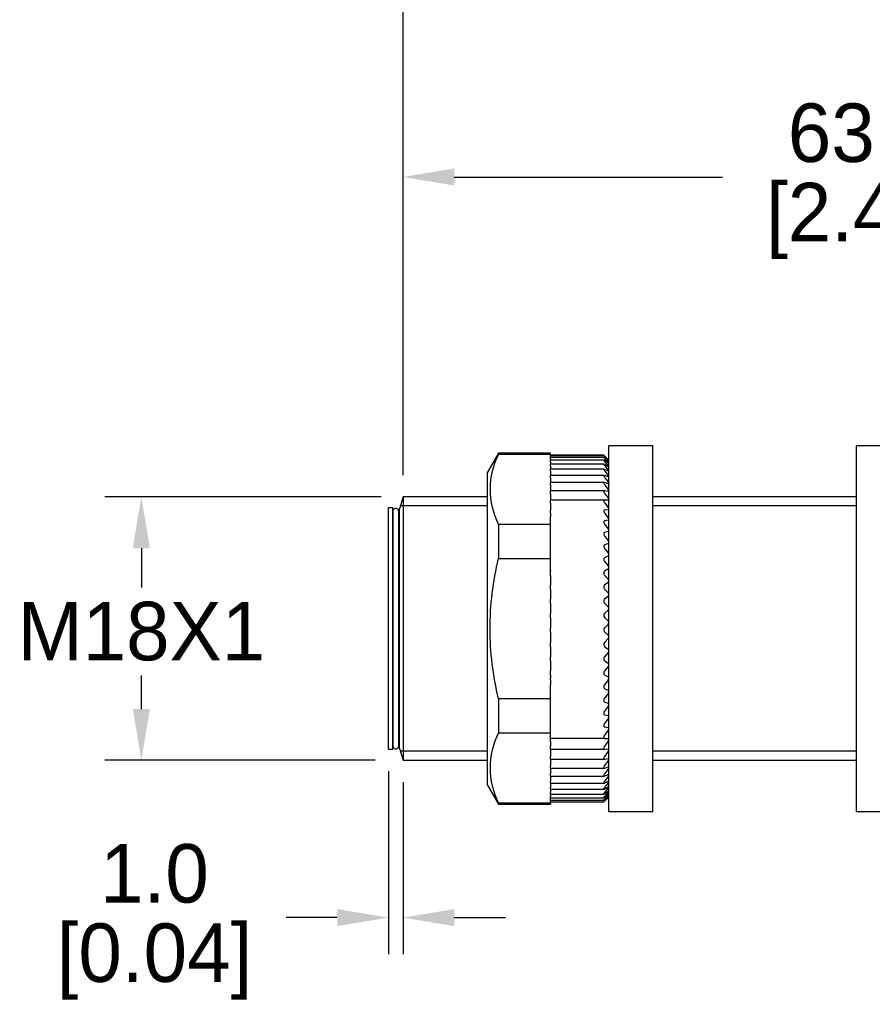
# Model space of a CAD drawing. Header units: inches. Extents: x 0 to 279, y 0 to 216.
# Tile 2 of 5: x 57 to 116, y 90 to 158. Entities that reach past the tile are written whole.
import ezdxf

# ---------------------------------------------------------------- set-up
doc = ezdxf.new("R2010")
doc.units = ezdxf.units.IN
doc.header["$LTSCALE"] = 10
doc.header["$MEASUREMENT"] = 0
for name, color, linetype in [('4272B_LEGO', 7, 'Continuous'), ('6601-RXS-UK', 7, 'Continuous'), ('6647_CORPOPLAST', 7, 'Continuous'), ('6712-CXP', 7, 'Continuous'), ('DIM', 140, 'Continuous'), ('OR13X1_DEFORM1', 7, 'Continuous')]:
    doc.layers.add(name, color=color, linetype=linetype)
doc.dimstyles.get("Standard").update_dxf_attribs({"dimtxt": 4, "dimasz": 3.5, "dimexe": 2.5, "dimexo": 1.5, "dimgap": 1, "dimtad": 0, "dimtih": 1, "dimtoh": 1, "dimdec": 1, "dimzin": 0, "dimdsep": 46, "dimtxsty": 'Standard', "dimcen": 0, "dimadec": 0, "dimazin": 0, "dimtfac": 1, "dimtdec": 1, "dimtofl": 0, "dimtmove": 0, "dimatfit": 3, "dimfxl": 0, "dimtolj": 1, "dimtzin": 0, "dimarcsym": 0})

# ---------------------------------------------------------------- blocks, each defined once
blk = doc.blocks.new('*D1')
at = {"layer": 'Defpoints', "color": 0}
for p in [(83.71, 125.134), (65.809, 107.134), (83.311, 107.134)]:
    blk.add_point(p, dxfattribs=at)
at = {"layer": 'DIM', "color": 0, "lineweight": -2}
for p, q in [((82.21, 125.134), (63.309, 125.134)), ((65.809, 121.634), (65.809, 118.937)), ((65.809, 110.634), (65.809, 112.937)), ((81.811, 107.134), (63.309, 107.134))]:
    blk.add_line(p, q, dxfattribs=at)
at = {"layer": 'DIM', "color": 0}
for points in [[(65.226, 121.634), (66.393, 121.634), (65.809, 125.134)], [(65.226, 110.634), (66.393, 110.634), (65.809, 107.134)]]:
    blk.add_solid(points, dxfattribs=at)
at = {"layer": 'DIM', "color": 0, "insert": (65.809, 115.937), "char_height": 4, "attachment_point": 5}
blk.add_mtext('\\A1;M18X1', dxfattribs=at)
blk = doc.blocks.new('*D2')
at = {"layer": 'Defpoints', "color": 0}
for p in [(165.848, 166.564), (83.71, 125.134), (165.848, 124.134)]:
    blk.add_point(p, dxfattribs=at)
at = {"layer": 'DIM', "color": 0, "lineweight": -2}
for p, q in [((83.71, 126.634), (83.71, 169.064)), ((165.848, 125.634), (165.848, 169.064)), ((87.21, 166.564), (114.612, 166.564)), ((162.348, 166.564), (137.945, 166.564))]:
    blk.add_line(p, q, dxfattribs=at)
at = {"layer": 'DIM', "color": 0}
for points in [[(87.21, 167.148), (87.21, 165.981), (83.71, 166.564)], [(162.348, 167.148), (162.348, 165.981), (165.848, 166.564)]]:
    blk.add_solid(points, dxfattribs=at)
at = {"layer": 'DIM', "color": 0, "insert": (126.279, 166.564), "char_height": 4, "attachment_point": 5}
blk.add_mtext('\\A1; 82.1\\P [3.23]', dxfattribs=at)
blk = doc.blocks.new('*D6')
at = {"layer": 'Defpoints', "color": 0}
for p in [(146.748, 147.01), (83.71, 125.134), (146.748, 124.334)]:
    blk.add_point(p, dxfattribs=at)
at = {"layer": 'DIM', "color": 0, "lineweight": -2}
for p, q in [((83.71, 126.634), (83.71, 149.51)), ((146.748, 125.834), (146.748, 149.51)), ((87.21, 147.01), (105.562, 147.01)), ((143.248, 147.01), (124.895, 147.01))]:
    blk.add_line(p, q, dxfattribs=at)
at = {"layer": 'DIM', "color": 0}
for points in [[(87.21, 147.593), (87.21, 146.427), (83.71, 147.01)], [(143.248, 147.593), (143.248, 146.427), (146.748, 147.01)]]:
    blk.add_solid(points, dxfattribs=at)
at = {"layer": 'DIM', "color": 0, "char_height": 4, "attachment_point": 5}
for s, insert in [('\\A1;63.0', (115.229, 150.01)), ('\\A1;[2.48]', (115.229, 144.01))]:
    blk.add_mtext(s, dxfattribs=dict(at, insert=insert))
blk = doc.blocks.new('*D7')
at = {"layer": 'Defpoints', "color": 0}
for p in [(82.708, 107.884), (83.71, 107.134), (82.708, 96.378)]:
    blk.add_point(p, dxfattribs=at)
at = {"layer": 'DIM', "color": 0, "lineweight": -2}
for p, q in [((82.708, 106.384), (82.708, 93.878)), ((83.71, 105.634), (83.71, 93.878)), ((79.208, 96.378), (75.708, 96.378)), ((87.21, 96.378), (90.71, 96.378))]:
    blk.add_line(p, q, dxfattribs=at)
at = {"layer": 'DIM', "color": 0}
for points in [[(79.208, 96.961), (79.208, 95.795), (82.708, 96.378)], [(87.21, 96.961), (87.21, 95.795), (83.71, 96.378)]]:
    blk.add_solid(points, dxfattribs=at)
at = {"layer": 'DIM', "color": 0, "char_height": 4, "attachment_point": 5}
for s, insert in [('\\A1;1.0', (66.708, 99.378)), ('\\A1;[0.04]', (66.708, 93.378))]:
    blk.add_mtext(s, dxfattribs=dict(at, insert=insert))

msp = doc.modelspace()

# ---------------------------------------------------------------- linework, layer by layer
for centre, start, end in [((83.213, 124.152), 359.76157, 181.2686), ((83.213, 108.116), 178.7314, 0.23843)]:
    msp.add_arc(centre, 0.2, start, end)
at = {"layer": '4272B_LEGO', "color": 7, "linetype": 'Continuous'}
for p, q in [((90.235, 128.134), (89.489, 126.842)), ((90.235, 128.134), (90.235, 128.058)), ((93.789, 128.134), (90.235, 128.134)), ((90.235, 128.058), (93.789, 128.058)), ((93.789, 128.058), (93.789, 128.134)), ((93.789, 127.843), (93.789, 128.058)), ((97.439, 127.982), (93.789, 127.982)), ((97.44, 127.953), (93.789, 127.953)), ((97.749, 127.667), (97.494, 127.906)), ((97.789, 127.634), (97.506, 127.914)), ((97.51, 127.911), (97.736, 127.685))]:
    msp.add_line(p, q, dxfattribs=at)
at = {"layer": '4272B_LEGO'}
for p, q in [((93.789, 127.745), (93.789, 127.843)), ((97.441, 127.843), (93.789, 127.843)), ((93.789, 127.745), (93.789, 127.676)), ((93.789, 127.653), (93.789, 127.676)), ((93.789, 127.54), (93.789, 127.653)), ((97.444, 127.653), (93.789, 127.653)), ((93.789, 127.54), (93.789, 127.383)), ((93.789, 127.254), (93.789, 127.383)), ((97.449, 127.383), (93.789, 127.383)), ((93.789, 127.254), (93.789, 127.035)), ((97.749, 127.592), (97.494, 127.806)), ((97.749, 127.436), (97.494, 127.625)), ((97.749, 127.201), (97.494, 127.363)), ((97.51, 127.869), (97.736, 127.628)), ((97.51, 127.745), (97.736, 127.491)), ((97.51, 127.54), (97.736, 127.274)), ((97.51, 127.254), (97.736, 126.978)), ((97.785, 127.633), (97.785, 127.635)), ((97.785, 127.564), (97.785, 127.572)), ((97.785, 127.414), (97.785, 127.428)), ((89.489, 105.427), (89.489, 126.842)), ((93.789, 126.891), (93.789, 127.035)), ((97.455, 127.035), (93.789, 127.035)), ((93.789, 126.891), (93.789, 126.613)), ((93.789, 126.452), (93.789, 126.613)), ((97.461, 126.613), (93.789, 126.613)), ((97.749, 126.889), (97.494, 127.022)), ((97.749, 126.501), (97.494, 126.605)), ((97.51, 126.891), (97.736, 126.607)), ((97.785, 127.186), (97.785, 127.205)), ((97.785, 126.88), (97.785, 126.905)), ((93.789, 126.452), (93.789, 126.162)), ((93.789, 126.162), (93.789, 126.118)), ((93.789, 125.941), (93.789, 126.118)), ((97.471, 126.118), (93.789, 126.118)), ((93.789, 125.941), (93.789, 125.647)), ((97.749, 126.041), (97.494, 126.114)), ((97.51, 126.452), (97.736, 126.162)), ((97.51, 125.941), (97.736, 125.647)), ((97.785, 126.499), (97.785, 126.529)), ((97.785, 126.045), (97.785, 126.08)), ((93.789, 125.647), (93.789, 125.554)), ((93.789, 125.361), (93.789, 125.554)), ((97.481, 125.554), (93.789, 125.554)), ((93.789, 125.361), (93.789, 125.065)), ((97.749, 125.511), (97.494, 125.553)), ((97.51, 125.361), (97.736, 125.065)), ((97.785, 125.521), (97.785, 125.561)), ((93.789, 125.065), (93.789, 124.926)), ((93.789, 124.716), (93.789, 124.926)), ((97.49, 124.926), (93.789, 124.926)), ((93.789, 124.716), (93.789, 124.421)), ((97.749, 124.915), (97.494, 124.926)), ((97.51, 124.716), (97.736, 124.421)), ((97.785, 124.931), (97.785, 124.977)), ((93.789, 124.421), (93.789, 124.257)), ((93.789, 124.257), (93.789, 124.238)), ((93.789, 124.011), (93.789, 124.238)), ((93.789, 124.011), (93.789, 123.798)), ((97.749, 124.257), (97.494, 124.238)), ((97.51, 124.011), (97.736, 123.718)), ((97.785, 124.28), (97.785, 124.33)), ((90.235, 123.263), (90.235, 120.93)), ((93.789, 123.263), (90.235, 123.263)), ((93.789, 123.263), (93.789, 123.798)), ((93.789, 120.93), (93.789, 123.263)), ((97.749, 123.543), (97.494, 123.493)), ((97.51, 123.251), (97.736, 122.962)), ((97.785, 123.572), (97.785, 123.626)), ((97.749, 122.777), (97.494, 122.696)), ((97.785, 122.812), (97.785, 122.869)), ((97.749, 121.964), (97.494, 121.853)), ((97.51, 122.441), (97.736, 122.159)), ((97.785, 122.004), (97.785, 122.065)), ((97.51, 121.586), (97.736, 121.313)), ((97.785, 121.156), (97.785, 121.219)), ((90.235, 120.93), (93.789, 120.93)), ((93.789, 120.115), (93.789, 120.93)), ((97.749, 121.11), (97.494, 120.97)), ((97.51, 120.694), (97.736, 120.43)), ((93.789, 120.115), (93.789, 120.053)), ((93.789, 119.769), (93.789, 120.053)), ((97.749, 120.221), (97.494, 120.053)), ((97.785, 120.272), (97.785, 120.338)), ((93.789, 119.769), (93.789, 119.518)), ((93.789, 119.518), (93.789, 119.304)), ((93.789, 119.304), (93.789, 119.108)), ((97.749, 119.304), (97.494, 119.108)), ((97.51, 119.769), (97.736, 119.518)), ((97.785, 119.359), (97.785, 119.427)), ((93.789, 118.819), (93.789, 119.108)), ((93.789, 118.819), (93.789, 118.582)), ((93.789, 118.582), (93.789, 118.364)), ((97.51, 118.819), (97.736, 118.582)), ((97.785, 118.424), (97.785, 118.493)), ((93.789, 118.364), (93.789, 118.143)), ((93.789, 117.85), (93.789, 118.143)), ((93.789, 117.85), (93.789, 117.629)), ((97.749, 118.364), (97.494, 118.143)), ((97.51, 117.85), (97.736, 117.629)), ((93.789, 117.629), (93.789, 117.409)), ((93.789, 117.409), (93.789, 117.164)), ((93.789, 116.869), (93.789, 117.164)), ((97.749, 117.409), (97.494, 117.164)), ((97.785, 117.473), (97.785, 117.542)), ((93.789, 116.869), (93.789, 116.665)), ((93.789, 116.665), (93.789, 116.445)), ((97.51, 116.869), (97.736, 116.665)), ((97.785, 116.512), (97.785, 116.582)), ((93.789, 116.445), (93.789, 116.177)), ((93.789, 115.883), (93.789, 116.177)), ((93.789, 115.883), (93.789, 115.697)), ((97.749, 116.445), (97.494, 116.177)), ((97.51, 115.883), (97.736, 115.697)), ((93.789, 115.697), (93.789, 115.478)), ((93.789, 115.478), (93.789, 115.19)), ((93.789, 114.899), (93.789, 115.19)), ((97.749, 115.478), (97.494, 115.19)), ((97.785, 115.548), (97.785, 115.619)), ((93.789, 114.899), (93.789, 114.733)), ((93.789, 114.733), (93.789, 114.517)), ((93.789, 114.517), (93.789, 114.21)), ((97.749, 114.517), (97.494, 114.21)), ((97.51, 114.899), (97.736, 114.733)), ((97.785, 114.589), (97.785, 114.659)), ((93.789, 113.923), (93.789, 114.21)), ((93.789, 113.923), (93.789, 113.778)), ((93.789, 113.778), (93.789, 113.566)), ((97.51, 113.923), (97.736, 113.778)), ((93.789, 113.566), (93.789, 113.243)), ((93.789, 112.963), (93.789, 113.243)), ((97.749, 113.566), (97.494, 113.243)), ((97.785, 113.641), (97.785, 113.709)), ((93.789, 112.963), (93.789, 112.84)), ((93.789, 112.84), (93.789, 112.771)), ((93.789, 112.626), (93.789, 112.771)), ((93.789, 112.626), (93.789, 112.296)), ((97.749, 112.634), (97.494, 112.296)), ((97.51, 112.963), (97.736, 112.84)), ((97.785, 112.71), (97.785, 112.777)), ((93.789, 112.025), (93.789, 112.296)), ((93.789, 112.025), (93.789, 112.012)), ((93.789, 111.338), (93.789, 112.012)), ((97.51, 112.025), (97.736, 111.925)), ((97.785, 111.803), (97.785, 111.868)), ((90.235, 111.338), (90.235, 109.006)), ((93.789, 111.338), (90.235, 111.338)), ((93.789, 109.006), (93.789, 111.338)), ((97.749, 111.726), (97.494, 111.377)), ((97.51, 111.116), (97.736, 111.039)), ((97.749, 110.849), (97.494, 110.491)), ((97.785, 110.926), (97.785, 110.989)), ((97.749, 110.009), (97.494, 109.644)), ((97.51, 110.242), (97.736, 110.19)), ((97.785, 110.086), (97.785, 110.146)), ((97.749, 109.212), (97.494, 108.843)), ((97.51, 109.409), (97.736, 109.382)), ((97.785, 109.288), (97.785, 109.345)), ((90.235, 109.006), (93.789, 109.006)), ((93.789, 108.781), (93.789, 109.006)), ((93.789, 108.624), (93.789, 108.781)), ((93.789, 108.624), (93.789, 108.623)), ((97.51, 108.624), (93.789, 108.624)), ((93.789, 108.411), (93.789, 108.623)), ((93.789, 108.411), (93.789, 108.093)), ((97.749, 108.464), (97.494, 108.093)), ((97.51, 108.624), (97.736, 108.621)), ((97.785, 108.539), (97.785, 108.592)), ((93.789, 107.891), (93.789, 108.093)), ((93.789, 107.891), (93.789, 107.769)), ((93.789, 107.891), (97.501, 107.891)), ((93.789, 107.769), (93.789, 107.399)), ((97.749, 107.769), (97.494, 107.399)), ((97.51, 107.891), (97.736, 107.913)), ((97.785, 107.842), (97.785, 107.891)), ((93.789, 107.214), (93.789, 107.399)), ((93.789, 107.214), (93.789, 107.133)), ((93.789, 107.214), (97.49, 107.214)), ((93.789, 107.133), (93.789, 106.767)), ((97.749, 107.133), (97.494, 106.767)), ((97.51, 107.216), (97.736, 107.263)), ((97.785, 107.204), (97.785, 107.249)), ((93.789, 106.598), (93.789, 106.767)), ((93.789, 106.598), (93.789, 106.561)), ((93.789, 106.598), (97.479, 106.598)), ((93.789, 106.561), (93.789, 106.2)), ((97.749, 106.561), (97.494, 106.2)), ((97.51, 106.604), (97.736, 106.675)), ((97.785, 106.629), (97.785, 106.668)), ((93.789, 106.048), (93.789, 106.2)), ((93.789, 106.048), (93.789, 105.703)), ((93.789, 106.048), (97.468, 106.048)), ((93.789, 105.567), (93.789, 105.703)), ((97.749, 106.055), (97.494, 105.703)), ((97.51, 106.059), (97.736, 106.153)), ((97.51, 105.584), (97.736, 105.701)), ((97.785, 106.12), (97.785, 106.154)), ((97.785, 105.681), (97.785, 105.711)), ((89.489, 105.427), (90.235, 104.134)), ((93.789, 105.567), (93.789, 105.28)), ((93.789, 105.567), (97.46, 105.567)), ((93.789, 105.159), (93.789, 105.28)), ((93.789, 105.159), (93.789, 104.932)), ((93.789, 105.159), (97.454, 105.159)), ((97.749, 105.62), (97.494, 105.28)), ((97.749, 105.259), (97.494, 104.932)), ((97.51, 105.183), (97.736, 105.323)), ((97.51, 104.859), (97.736, 105.02)), ((97.785, 105.316), (97.785, 105.34)), ((97.785, 105.026), (97.785, 105.045)), ((93.789, 104.827), (93.789, 104.932)), ((93.789, 104.827), (93.789, 104.663)), ((93.789, 104.827), (97.447, 104.827)), ((93.789, 104.572), (93.789, 104.663)), ((93.789, 104.21), (93.789, 104.572)), ((93.789, 104.572), (97.444, 104.572)), ((93.789, 104.397), (97.441, 104.397)), ((97.749, 104.974), (97.494, 104.663)), ((97.749, 104.767), (97.494, 104.474)), ((97.749, 104.641), (97.494, 104.368)), ((97.749, 104.594), (97.494, 104.343)), ((97.51, 104.614), (97.736, 104.795)), ((97.51, 104.45), (97.736, 104.65)), ((97.51, 104.368), (97.736, 104.585)), ((97.685, 104.531), (97.789, 104.634)), ((97.785, 104.815), (97.785, 104.828)), ((97.785, 104.683), (97.785, 104.69)), ((97.785, 104.631), (97.785, 104.632)), ((90.235, 104.134), (90.235, 104.21)), ((93.789, 104.21), (90.235, 104.21)), ((90.235, 104.134), (93.789, 104.134)), ((93.789, 104.303), (97.438, 104.303)), ((93.789, 104.291), (97.439, 104.291)), ((93.789, 104.21), (93.789, 104.134))]:
    msp.add_line(p, q, dxfattribs=at)
at = {"layer": '4272B_LEGO', "color": 7, "linetype": 'Continuous'}
msp.add_arc((94.926, 125.66), 5.268, 152.92501, 207.07499, dxfattribs=at)
at = {"layer": '4272B_LEGO'}
for centre, radius, start, end in [((96.148, 126.087), 2.253, 43.39511, 45.17634), ((97.269, 127.176), 0.65, 37.51643, 44.1141), ((97.408, 127.185), 0.449, 32.86057, 43.03261), ((97.457, 127.023), 0.375, 29.14561, 42.01014), ((98.743, 128.701), 1.434, 226.11598, 228.08899), ((97.939, 127.803), 0.284, 227.96888, 237.16419), ((97.48, 126.755), 0.34, 26.15454, 41.09742), ((97.492, 126.4), 0.319, 23.72433, 40.32475), ((97.5, 125.967), 0.306, 21.73324, 39.70941), ((97.506, 125.459), 0.297, 20.09017, 39.26121), ((97.512, 124.884), 0.288, 18.72657, 38.98628), ((97.518, 124.245), 0.28, 17.59042, 38.88957), ((97.748, 124.298), 0.0404, 270.39248, 334.44932), ((97.525, 123.548), 0.271, 16.64201, 38.97658), ((97.741, 123.589), 0.0466, 278.90739, 338.62709), ((97.534, 122.797), 0.261, 15.85085, 39.25451), ((97.733, 122.829), 0.0546, 286.58176, 341.40083), ((97.544, 121.999), 0.249, 15.19348, 39.73319), ((97.723, 122.023), 0.0644, 293.28808, 343.23903), ((97.555, 121.159), 0.237, 14.65193, 40.42587), ((97.712, 121.176), 0.0757, 299.03837, 344.46719), ((97.568, 120.283), 0.224, 14.2127, 41.35004), ((97.699, 120.295), 0.0884, 303.91454, 345.29572), ((97.582, 119.377), 0.209, 13.86607, 42.52828), ((97.686, 119.384), 0.102, 308.0237, 345.85542), ((97.597, 118.447), 0.194, 13.60582, 43.98925), ((97.671, 118.452), 0.117, 311.47383, 346.22606), ((97.639, 117.024), 0.202, 136.13742, 230.09318), ((97.612, 117.501), 0.178, 13.42933, 45.76884), ((97.656, 117.504), 0.133, 314.36269, 346.45579), ((97.628, 116.545), 0.162, 13.33808, 47.91145), ((97.641, 116.546), 0.148, 316.77396, 346.57336), ((97.638, 116.038), 0.201, 135.91699, 230.32453), ((97.634, 115.052), 0.197, 135.34613, 230.95051), ((97.643, 115.585), 0.145, 13.33885, 50.47132), ((97.625, 115.586), 0.164, 318.77702, 346.59546), ((97.659, 114.629), 0.129, 13.44615, 53.51352), ((97.61, 114.631), 0.179, 320.42833, 346.53097), ((97.674, 113.682), 0.114, 13.68578, 57.11457), ((97.596, 113.686), 0.194, 321.77318, 346.38341), ((97.688, 112.752), 0.0997, 14.10134, 61.36106), ((97.583, 112.759), 0.208, 322.84741, 346.15232), ((97.701, 111.846), 0.0864, 14.76413, 66.34497), ((97.571, 111.857), 0.221, 323.67902, 345.83386), ((97.713, 110.968), 0.0746, 15.78835, 72.15259), ((97.56, 110.984), 0.232, 324.28937, 345.42106), ((97.723, 110.127), 0.0643, 17.35175, 78.84295), ((97.551, 110.149), 0.242, 324.69427, 344.9036), ((97.732, 109.326), 0.0557, 19.71949, 86.41093), ((97.543, 109.356), 0.251, 324.90473, 344.26733), ((94.926, 106.608), 5.268, 152.92501, 207.07499), ((97.74, 108.572), 0.0488, 23.26113, 94.73243), ((97.538, 108.612), 0.258, 324.92762, 343.4935), ((97.533, 107.921), 0.264, 324.76622, 342.55746), ((97.53, 107.29), 0.269, 324.42066, 341.42696), ((97.527, 106.722), 0.274, 323.88844, 340.0596), ((97.525, 106.223), 0.28, 323.16518, 338.39935), ((97.521, 105.797), 0.288, 322.24566, 336.3715), ((97.512, 105.449), 0.303, 321.12568, 333.87566), ((97.495, 105.189), 0.332, 319.80502, 330.7761), ((97.859, 104.662), 0.181, 114.26702, 132.929), ((98.019, 104.351), 0.412, 124.72791, 133.50206), ((99.931, 102.338), 3.141, 133.09943, 134.33363), ((97.452, 105.032), 0.397, 318.29224, 326.88881), ((97.317, 105.049), 0.594, 316.61141, 321.96626), ((95.377, 106.982), 3.366, 314.80926, 315.68416)]:
    msp.add_arc(centre, radius, start, end, dxfattribs=at)
at = {"layer": '4272B_LEGO', "color": 7, "linetype": 'Continuous'}
for points, knots in [([(97.494, 127.906), (97.477, 127.922), (97.462, 127.936), (97.441, 127.953), (97.436, 127.956), (97.44, 127.947), (97.449, 127.936), (97.475, 127.907), (97.491, 127.889), (97.51, 127.869)], [0, 0, 0, 0, 0.25, 0.25, 0.5, 0.5, 0.75, 0.75, 1, 1, 1, 1]), ([(97.438, 127.982), (97.438, 127.982), (97.438, 127.982), (97.44, 127.98), (97.449, 127.971), (97.475, 127.945), (97.491, 127.929), (97.51, 127.911)], [0.4700621, 0.4700621, 0.4700621, 0.4700621, 0.5, 0.5, 0.75, 0.75, 1, 1, 1, 1])]:
    msp.add_open_spline(points, degree=3, knots=knots, dxfattribs=at)
at = {"layer": '4272B_LEGO'}
for points, knots in [([(97.494, 127.806), (97.477, 127.821), (97.462, 127.832), (97.441, 127.845), (97.436, 127.845), (97.44, 127.832), (97.449, 127.818), (97.475, 127.785), (97.491, 127.766), (97.51, 127.745)], [0, 0, 0, 0, 0.25, 0.25, 0.5, 0.5, 0.75, 0.75, 1, 1, 1, 1]), ([(97.494, 127.625), (97.477, 127.638), (97.462, 127.647), (97.441, 127.655), (97.436, 127.653), (97.44, 127.634), (97.449, 127.619), (97.475, 127.582), (97.491, 127.561), (97.51, 127.54)], [0, 0, 0, 0, 0.25, 0.25, 0.5, 0.5, 0.75, 0.75, 1, 1, 1, 1]), ([(97.494, 127.363), (97.477, 127.374), (97.462, 127.381), (97.441, 127.384), (97.436, 127.379), (97.44, 127.356), (97.449, 127.339), (97.475, 127.298), (97.491, 127.277), (97.51, 127.254)], [0, 0, 0, 0, 0.25, 0.25, 0.5, 0.5, 0.75, 0.75, 1, 1, 1, 1]), ([(97.785, 127.414), (97.781, 127.415), (97.775, 127.418), (97.768, 127.423), (97.762, 127.426), (97.756, 127.431), (97.749, 127.436)], [0, 0, 0, 0, 0.565382, 0.565382, 0.565382, 1, 1, 1, 1]), ([(97.494, 127.022), (97.477, 127.031), (97.462, 127.036), (97.441, 127.034), (97.436, 127.027), (97.44, 126.999), (97.449, 126.98), (97.475, 126.937), (97.491, 126.914), (97.51, 126.891)], [0, 0, 0, 0, 0.25, 0.25, 0.5, 0.5, 0.75, 0.75, 1, 1, 1, 1]), ([(97.494, 126.605), (97.477, 126.612), (97.462, 126.614), (97.441, 126.608), (97.436, 126.598), (97.44, 126.566), (97.449, 126.545), (97.475, 126.499), (97.491, 126.476), (97.51, 126.452)], [0, 0, 0, 0, 0.25, 0.25, 0.5, 0.5, 0.75, 0.75, 1, 1, 1, 1]), ([(97.785, 127.186), (97.781, 127.185), (97.775, 127.187), (97.768, 127.19), (97.762, 127.193), (97.756, 127.197), (97.749, 127.201)], [0, 0, 0, 0, 0.565364, 0.565364, 0.565364, 1, 1, 1, 1]), ([(97.785, 126.88), (97.781, 126.878), (97.775, 126.878), (97.768, 126.881), (97.762, 126.882), (97.756, 126.885), (97.749, 126.889)], [0, 0, 0, 0, 0.56535, 0.56535, 0.56535, 1, 1, 1, 1]), ([(97.494, 126.114), (97.477, 126.119), (97.462, 126.119), (97.441, 126.108), (97.436, 126.096), (97.44, 126.06), (97.449, 126.037), (97.475, 125.989), (97.491, 125.965), (97.51, 125.941)], [0, 0, 0, 0, 0.25, 0.25, 0.5, 0.5, 0.75, 0.75, 1, 1, 1, 1]), ([(97.785, 126.499), (97.781, 126.495), (97.775, 126.494), (97.768, 126.495), (97.762, 126.496), (97.756, 126.498), (97.749, 126.501)], [0, 0, 0, 0, 0.56534, 0.56534, 0.56534, 1, 1, 1, 1]), ([(97.785, 126.045), (97.781, 126.04), (97.775, 126.038), (97.768, 126.037), (97.762, 126.037), (97.756, 126.038), (97.749, 126.041)], [0, 0, 0, 0, 0.565333, 0.565333, 0.565333, 1, 1, 1, 1]), ([(97.494, 125.553), (97.477, 125.556), (97.462, 125.554), (97.441, 125.539), (97.436, 125.524), (97.44, 125.484), (97.449, 125.46), (97.475, 125.409), (97.491, 125.385), (97.51, 125.361)], [0, 0, 0, 0, 0.25, 0.25, 0.5, 0.5, 0.75, 0.75, 1, 1, 1, 1]), ([(97.785, 125.521), (97.781, 125.515), (97.775, 125.511), (97.768, 125.51), (97.762, 125.509), (97.756, 125.509), (97.749, 125.511)], [0, 0, 0, 0, 0.565328, 0.565328, 0.565328, 1, 1, 1, 1]), ([(97.494, 124.926), (97.477, 124.927), (97.462, 124.923), (97.441, 124.903), (97.436, 124.886), (97.44, 124.843), (97.449, 124.817), (97.475, 124.765), (97.491, 124.74), (97.51, 124.716)], [0, 0, 0, 0, 0.25, 0.25, 0.5, 0.5, 0.75, 0.75, 1, 1, 1, 1]), ([(97.785, 124.931), (97.781, 124.924), (97.775, 124.92), (97.768, 124.917), (97.762, 124.915), (97.756, 124.914), (97.749, 124.915)], [0, 0, 0, 0, 0.565326, 0.565326, 0.565326, 1, 1, 1, 1]), ([(97.494, 124.238), (97.477, 124.237), (97.462, 124.231), (97.441, 124.206), (97.436, 124.187), (97.44, 124.14), (97.449, 124.113), (97.475, 124.06), (97.491, 124.035), (97.51, 124.011)], [0, 0, 0, 0, 0.25, 0.25, 0.5, 0.5, 0.75, 0.75, 1, 1, 1, 1]), ([(97.494, 123.493), (97.477, 123.489), (97.462, 123.481), (97.441, 123.452), (97.436, 123.432), (97.44, 123.381), (97.449, 123.353), (97.475, 123.299), (97.491, 123.274), (97.51, 123.251)], [0, 0, 0, 0, 0.25, 0.25, 0.5, 0.5, 0.75, 0.75, 1, 1, 1, 1]), ([(97.494, 122.696), (97.477, 122.69), (97.462, 122.68), (97.441, 122.647), (97.436, 122.625), (97.44, 122.572), (97.449, 122.543), (97.475, 122.489), (97.491, 122.464), (97.51, 122.441)], [0, 0, 0, 0, 0.25, 0.25, 0.5, 0.5, 0.75, 0.75, 1, 1, 1, 1]), ([(97.494, 121.853), (97.477, 121.845), (97.462, 121.833), (97.441, 121.797), (97.436, 121.772), (97.44, 121.717), (97.449, 121.688), (97.475, 121.633), (97.491, 121.609), (97.51, 121.586)], [0, 0, 0, 0, 0.25, 0.25, 0.5, 0.5, 0.75, 0.75, 1, 1, 1, 1]), ([(90.235, 111.338), (89.87, 112.921), (89.658, 114.518), (89.657, 117.74), (89.874, 119.366), (90.235, 120.93)], [0, 0, 0, 0, 0.5, 0.5, 1, 1, 1, 1]), ([(97.494, 120.97), (97.477, 120.96), (97.462, 120.946), (97.441, 120.906), (97.436, 120.88), (97.44, 120.823), (97.449, 120.794), (97.475, 120.739), (97.491, 120.715), (97.51, 120.694)], [0, 0, 0, 0, 0.25, 0.25, 0.5, 0.5, 0.75, 0.75, 1, 1, 1, 1]), ([(97.494, 120.053), (97.477, 120.041), (97.462, 120.025), (97.441, 119.982), (97.436, 119.955), (97.44, 119.897), (97.449, 119.867), (97.475, 119.813), (97.491, 119.79), (97.51, 119.769)], [0, 0, 0, 0, 0.25, 0.25, 0.5, 0.5, 0.75, 0.75, 1, 1, 1, 1]), ([(97.494, 119.108), (97.477, 119.095), (97.462, 119.077), (97.441, 119.031), (97.436, 119.003), (97.44, 118.943), (97.449, 118.914), (97.475, 118.861), (97.491, 118.838), (97.51, 118.819)], [0, 0, 0, 0, 0.25, 0.25, 0.5, 0.5, 0.75, 0.75, 1, 1, 1, 1]), ([(97.494, 118.143), (97.477, 118.128), (97.462, 118.109), (97.441, 118.06), (97.436, 118.031), (97.44, 117.971), (97.449, 117.941), (97.475, 117.89), (97.491, 117.868), (97.51, 117.85)], [0, 0, 0, 0, 0.25, 0.25, 0.5, 0.5, 0.75, 0.75, 1, 1, 1, 1]), ([(97.494, 114.21), (97.477, 114.189), (97.462, 114.165), (97.441, 114.109), (97.436, 114.079), (97.44, 114.02), (97.449, 113.993), (97.475, 113.951), (97.491, 113.935), (97.51, 113.923)], [0, 0, 0, 0, 0.25, 0.25, 0.5, 0.5, 0.75, 0.75, 1, 1, 1, 1]), ([(97.494, 113.243), (97.477, 113.221), (97.462, 113.196), (97.441, 113.14), (97.436, 113.109), (97.44, 113.052), (97.449, 113.027), (97.475, 112.987), (97.491, 112.973), (97.51, 112.963)], [0, 0, 0, 0, 0.25, 0.25, 0.5, 0.5, 0.75, 0.75, 1, 1, 1, 1]), ([(97.494, 112.296), (97.477, 112.274), (97.462, 112.248), (97.441, 112.191), (97.436, 112.161), (97.44, 112.106), (97.449, 112.082), (97.475, 112.046), (97.491, 112.033), (97.51, 112.025)], [0, 0, 0, 0, 0.25, 0.25, 0.5, 0.5, 0.75, 0.75, 1, 1, 1, 1]), ([(97.494, 111.377), (97.477, 111.353), (97.462, 111.327), (97.441, 111.271), (97.436, 111.241), (97.44, 111.187), (97.449, 111.165), (97.475, 111.133), (97.491, 111.122), (97.51, 111.116)], [0, 0, 0, 0, 0.25, 0.25, 0.5, 0.5, 0.75, 0.75, 1, 1, 1, 1]), ([(97.494, 110.491), (97.477, 110.467), (97.462, 110.44), (97.441, 110.384), (97.436, 110.355), (97.44, 110.304), (97.449, 110.284), (97.475, 110.255), (97.491, 110.246), (97.51, 110.242)], [0, 0, 0, 0, 0.25, 0.25, 0.5, 0.5, 0.75, 0.75, 1, 1, 1, 1]), ([(97.494, 109.644), (97.477, 109.62), (97.462, 109.593), (97.441, 109.538), (97.436, 109.51), (97.44, 109.462), (97.449, 109.443), (97.475, 109.418), (97.491, 109.412), (97.51, 109.409)], [0, 0, 0, 0, 0.25, 0.25, 0.5, 0.5, 0.75, 0.75, 1, 1, 1, 1]), ([(97.494, 108.843), (97.477, 108.818), (97.462, 108.791), (97.441, 108.737), (97.436, 108.711), (97.44, 108.666), (97.449, 108.65), (97.475, 108.629), (97.491, 108.624), (97.51, 108.624)], [0, 0, 0, 0, 0.25, 0.25, 0.5, 0.5, 0.75, 0.75, 1, 1, 1, 1]), ([(97.494, 108.093), (97.477, 108.068), (97.462, 108.042), (97.441, 107.989), (97.436, 107.964), (97.44, 107.923), (97.449, 107.908), (97.475, 107.892), (97.491, 107.89), (97.51, 107.891)], [0, 0, 0, 0, 0.25, 0.25, 0.5, 0.5, 0.75, 0.75, 1, 1, 1, 1]), ([(97.494, 107.399), (97.477, 107.374), (97.462, 107.348), (97.441, 107.298), (97.436, 107.274), (97.44, 107.237), (97.449, 107.225), (97.475, 107.213), (97.491, 107.213), (97.51, 107.216)], [0, 0, 0, 0, 0.25, 0.25, 0.5, 0.5, 0.75, 0.75, 1, 1, 1, 1]), ([(97.494, 106.767), (97.477, 106.742), (97.462, 106.717), (97.441, 106.669), (97.436, 106.647), (97.44, 106.614), (97.449, 106.604), (97.475, 106.596), (97.491, 106.598), (97.51, 106.604)], [0, 0, 0, 0, 0.25, 0.25, 0.5, 0.5, 0.75, 0.75, 1, 1, 1, 1]), ([(97.494, 106.2), (97.477, 106.176), (97.462, 106.152), (97.441, 106.106), (97.436, 106.086), (97.44, 106.057), (97.449, 106.05), (97.475, 106.047), (97.491, 106.051), (97.51, 106.059)], [0, 0, 0, 0, 0.25, 0.25, 0.5, 0.5, 0.75, 0.75, 1, 1, 1, 1]), ([(97.494, 105.703), (97.477, 105.68), (97.462, 105.656), (97.441, 105.614), (97.436, 105.595), (97.44, 105.572), (97.449, 105.567), (97.475, 105.568), (97.491, 105.574), (97.51, 105.584)], [0, 0, 0, 0, 0.25, 0.25, 0.5, 0.5, 0.75, 0.75, 1, 1, 1, 1]), ([(97.494, 105.28), (97.477, 105.257), (97.462, 105.234), (97.441, 105.195), (97.436, 105.179), (97.44, 105.16), (97.449, 105.157), (97.475, 105.163), (97.491, 105.172), (97.51, 105.183)], [0, 0, 0, 0, 0.25, 0.25, 0.5, 0.5, 0.75, 0.75, 1, 1, 1, 1]), ([(97.494, 104.932), (97.477, 104.91), (97.462, 104.889), (97.441, 104.854), (97.436, 104.839), (97.44, 104.825), (97.449, 104.825), (97.475, 104.836), (97.491, 104.846), (97.51, 104.859)], [0, 0, 0, 0, 0.25, 0.25, 0.5, 0.5, 0.75, 0.75, 1, 1, 1, 1]), ([(97.494, 104.663), (97.477, 104.642), (97.462, 104.623), (97.441, 104.591), (97.436, 104.579), (97.44, 104.57), (97.449, 104.572), (97.475, 104.587), (97.491, 104.599), (97.51, 104.614)], [0, 0, 0, 0, 0.25, 0.25, 0.5, 0.5, 0.75, 0.75, 1, 1, 1, 1]), ([(97.494, 104.474), (97.477, 104.455), (97.462, 104.437), (97.441, 104.409), (97.436, 104.4), (97.44, 104.395), (97.449, 104.4), (97.475, 104.42), (97.491, 104.434), (97.51, 104.45)], [0, 0, 0, 0, 0.25, 0.25, 0.5, 0.5, 0.75, 0.75, 1, 1, 1, 1]), ([(97.494, 104.368), (97.477, 104.349), (97.462, 104.333), (97.441, 104.309), (97.436, 104.303), (97.44, 104.303), (97.449, 104.311), (97.475, 104.334), (97.491, 104.35), (97.51, 104.368)], [0, 0, 0, 0, 0.25, 0.25, 0.5, 0.5, 0.75, 0.75, 1, 1, 1, 1]), ([(97.494, 104.343), (97.477, 104.327), (97.462, 104.312), (97.443, 104.295), (97.438, 104.291), (97.438, 104.291)], [0, 0, 0, 0, 0.25, 0.25, 0.4467295, 0.4467295, 0.4467295, 0.4467295])]:
    msp.add_open_spline(points, degree=3, knots=knots, dxfattribs=at)
for points in [[(97.736, 107.913), (97.758, 107.915), (97.777, 107.909), (97.785, 107.891)], [(97.736, 107.263), (97.758, 107.267), (97.777, 107.264), (97.785, 107.249)], [(97.736, 106.675), (97.758, 106.681), (97.777, 106.681), (97.785, 106.668)], [(97.736, 106.153), (97.758, 106.162), (97.777, 106.165), (97.785, 106.154)], [(97.736, 105.701), (97.758, 105.713), (97.777, 105.718), (97.785, 105.711)], [(97.736, 105.323), (97.758, 105.336), (97.777, 105.344), (97.785, 105.34)], [(97.736, 105.02), (97.758, 105.036), (97.777, 105.046), (97.785, 105.045)]]:
    msp.add_open_spline(points, degree=3, dxfattribs=at)
at = {"layer": '6601-RXS-UK', "color": 7, "linetype": 'Continuous'}
for p, q in [((97.789, 103.634), (97.789, 128.634)), ((100.789, 128.634), (97.789, 128.634)), ((100.789, 103.634), (100.789, 128.634)), ((114.691, 128.634), (114.691, 103.634)), ((117.691, 128.634), (114.691, 128.634))]:
    msp.add_line(p, q, dxfattribs=at)
at = {"layer": '6601-RXS-UK'}
for p, q in [((97.789, 103.634), (100.789, 103.634)), ((114.691, 103.634), (117.691, 103.634))]:
    msp.add_line(p, q, dxfattribs=at)
at = {"layer": '6647_CORPOPLAST'}
for p, q in [((82.708, 107.884), (82.708, 124.384)), ((83.007, 124.384), (82.708, 124.384)), ((83.007, 107.884), (83.007, 124.384)), ((83.012, 123.684), (83.007, 123.684)), ((83.474, 123.684), (83.413, 123.684)), ((83.413, 123.684), (83.474, 123.684)), ((83.007, 108.584), (83.012, 108.584)), ((83.413, 108.584), (83.474, 108.584)), ((82.708, 107.884), (83.007, 107.884))]:
    msp.add_line(p, q, dxfattribs=at)
at = {"layer": '6712-CXP'}
for p, q in [((83.71, 125.134), (83.474, 124.334)), ((83.71, 125.134), (83.71, 107.134)), ((89.489, 125.134), (83.71, 125.134)), ((114.691, 125.134), (100.789, 125.134)), ((83.474, 107.934), (83.474, 124.334)), ((89.489, 124.521), (83.582, 124.521)), ((114.691, 124.521), (100.789, 124.521)), ((83.474, 107.934), (83.71, 107.134)), ((89.489, 107.748), (83.582, 107.748)), ((114.691, 107.748), (100.789, 107.748)), ((83.71, 107.134), (89.489, 107.134)), ((100.789, 107.134), (114.691, 107.134))]:
    msp.add_line(p, q, dxfattribs=at)
at = {"layer": 'OR13X1_DEFORM1'}
for p, q in [((83.012, 124.151), (83.012, 108.117)), ((83.413, 108.117), (83.413, 124.151))]:
    msp.add_line(p, q, dxfattribs=at)

# ---------------------------------------------------------------- dimensions: what is measured, and where the dimension line sits
at = {"layer": 'DIM'}
for base, p2, angle, text, picture, middle in [((165.848, 166.564), (165.848, 124.134), 180, ' <>', '*D2', (126.279, 166.564)), ((65.809, 107.134), (83.311, 107.134), 90, 'M18X1', '*D1', (65.809, 115.937))]:
    dim = msp.add_linear_dim(base=base, p1=(83.71, 125.134), p2=p2, angle=angle, text=text, dimstyle='Standard', override={"dimpost": '\\X'}, dxfattribs=at)
    dim.commit()
    dim.dimension.update_dxf_attribs({"geometry": picture, "text_midpoint": middle, "dimtype": 160})
dim = msp.add_linear_dim(base=(146.748, 147.01), p1=(83.71, 125.134), p2=(146.748, 124.334), angle=180, dimstyle='Standard', override={"dimpost": '\\X'}, dxfattribs=at)
dim.commit()
dim.dimension.update_dxf_attribs({"geometry": '*D6', "text_midpoint": (115.229, 147.01)})
dim = msp.add_linear_dim(base=(82.708, 96.378), p1=(83.71, 107.134), p2=(82.708, 107.884), dimstyle='Standard', override={"dimpost": '\\X'}, dxfattribs=at)
dim.commit()
dim.dimension.update_dxf_attribs({"geometry": '*D7', "text_midpoint": (66.708, 96.378)})

doc.saveas('drawing.dxf')
